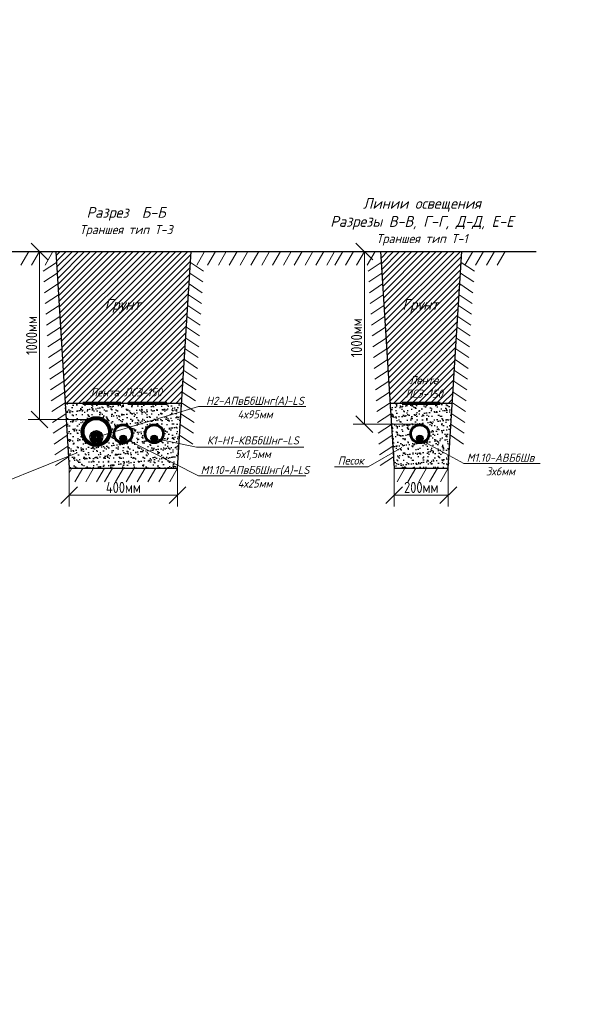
# Model space of a CAD drawing. Header units: millimetres. Extents: x 0 to 6455317, y 0 to 774296.
# Tile 19 of 29: x 3227626 to 3227676, y 387315 to 387404. Entities that reach past the tile are written whole.
import ezdxf

# ---------------------------------------------------------------- set-up
doc = ezdxf.new("R2010")
doc.units = ezdxf.units.MM
doc.layers.add('ИГ геология', color=7, linetype='Continuous', lineweight=25)
doc.styles.add('ACAD14', font='arial.ttf', dxfattribs={"width": 0.75, "height": 1.5})
doc.styles.add('Gost', font='GOST_0.TTF')
doc.styles.add('style2', font='isocpeui.ttf')
doc.dimstyles.new('Генплан-чел', dxfattribs={"dimtxt": 1.5, "dimasz": 0.5, "dimexe": 0.5, "dimexo": 0.5, "dimtad": 1, "dimzin": 0, "dimdsep": 46, "dimtxsty": 'ACAD14', "dimblk": 'OBLIQUE', "dimcen": 1, "dimdle": 0.5, "dimclrd": 256, "dimclre": 256, "dimclrt": 256, "dimadec": 8, "dimazin": 2, "dimtfac": 1, "dimtmove": 0, "dimatfit": 3, "dimldrblk": 'OPEN30', "dimfxl": 0.5, "dimtfill": 1, "dimtfillclr": 256, "dimtolj": 1, "dimtzin": 0, "dimlwd": -1, "dimlwe": -1, "dimarcsym": 0})
doc.dimstyles.new('М 1-5', dxfattribs={"dimtxt": 2.5, "dimasz": 1.5, "dimexe": 1, "dimexo": 0, "dimgap": 1, "dimtad": 1, "dimlfac": 5, "dimzin": 9, "dimtxsty": 'Gost', "dimblk": 'OBLIQUE', "dimcen": 2, "dimadec": 0, "dimazin": 0, "dimtfac": 1, "dimtmove": 0, "dimatfit": 3, "dimfxl": 1, "dimlwd": 15, "dimlwe": 15, "dimarcsym": 0})

# ---------------------------------------------------------------- blocks, each defined once
blk = doc.blocks.new('*D21')
at = {"layer": 'Defpoints', "color": 0, "lineweight": 50, "transparency": 16777216}
for p in [(6454558.304, 773694.614), (6454558.489, 773691.594), (3226949.058, 386509.643)]:
    blk.add_point(p, dxfattribs=at)
at = {"layer": 'ИГ геология', "transparency": 16777216}
for p, q in [((6454558.304, 773693.614), (6454558.304, 773703.405)), ((6454558.489, 773692.614), (6454558.304, 773693.614)), ((6454558.489, 773692.094), (6454558.489, 773692.614))]:
    blk.add_line(p, q, dxfattribs=at)
at = {"layer": 'ИГ геология', "transparency": 16777216, "insert": (6454556.913, 773699.322), "char_height": 1.5, "attachment_point": 5, "rotation": 90, "style": 'ACAD14', "bg_fill": 3, "box_fill_scale": 1.1, "bg_fill_color": 256, "bg_fill_true_color": 13158600, "bg_fill_transparency": 0}
blk.add_mtext('\\A1;3227609.43', dxfattribs=at)
blk = doc.blocks.new('_Oblique')
at = {"color": 0, "linetype": 'ByBlock', "lineweight": -2}
blk.add_line((-0.5, -0.5), (0.5, 0.5), dxfattribs=at)
blk = doc.blocks.new('_Open30')
at = {"color": 0, "linetype": 'ByBlock', "lineweight": -2}
for p, q in [((-1, 0.27), (0, 0)), ((0, 0), (-1, -0.27)), ((0, 0), (-1, 0))]:
    blk.add_line(p, q, dxfattribs=at)
blk = doc.blocks.new('*D17')
at = {"layer": 'Defpoints', "color": 0, "lineweight": 50, "transparency": 16777216}
for p in [(6454562.788, 773693.804), (6454558.489, 773691.594), (3226949.058, 386509.643)]:
    blk.add_point(p, dxfattribs=at)
at = {"layer": 'ИГ геология', "transparency": 16777216}
for p, q in [((6454560.788, 773691.594), (6454561.788, 773693.804)), ((6454561.788, 773693.804), (6454570.714, 773693.804)), ((6454558.989, 773691.594), (6454560.788, 773691.594))]:
    blk.add_line(p, q, dxfattribs=at)
at = {"layer": 'ИГ геология', "transparency": 16777216, "insert": (6454567.064, 773695.195), "char_height": 1.5, "attachment_point": 5, "style": 'ACAD14', "bg_fill": 3, "box_fill_scale": 1.1, "bg_fill_color": 256, "bg_fill_true_color": 13158600, "bg_fill_transparency": 0}
blk.add_mtext('\\A1;387181.95', dxfattribs=at)
blk = doc.blocks.new('*D22')
at = {"layer": 'Defpoints', "color": 0, "lineweight": 50, "transparency": 16777216}
for p in [(6454615.395, 773691.594), (6454608.625, 773688.11), (3226949.058, 386509.643)]:
    blk.add_point(p, dxfattribs=at)
at = {"layer": 'ИГ геология', "transparency": 16777216}
for p, q in [((6454610.625, 773691.594), (6454609.625, 773688.11)), ((6454614.895, 773691.594), (6454610.625, 773691.594)), ((6454609.625, 773688.11), (6454600.699, 773688.11))]:
    blk.add_line(p, q, dxfattribs=at)
at = {"layer": 'ИГ геология', "transparency": 16777216, "insert": (6454604.35, 773689.501), "char_height": 1.5, "attachment_point": 5, "style": 'ACAD14', "bg_fill": 3, "box_fill_scale": 1.1, "bg_fill_color": 256, "bg_fill_true_color": 13158600, "bg_fill_transparency": 0}
blk.add_mtext('\\A1;387181.95', dxfattribs=at)
blk = doc.blocks.new('*D18')
at = {"layer": 'Defpoints', "color": 0, "lineweight": 50, "transparency": 16777216}
for p in [(6454615.64, 773693.469), (6454615.395, 773691.594), (3226949.058, 386509.643)]:
    blk.add_point(p, dxfattribs=at)
at = {"layer": 'ИГ геология', "transparency": 16777216}
for p, q in [((6454615.64, 773692.469), (6454615.64, 773702.255)), ((6454615.395, 773692.094), (6454615.395, 773692.594)), ((6454615.395, 773692.594), (6454615.64, 773692.469))]:
    blk.add_line(p, q, dxfattribs=at)
at = {"layer": 'ИГ геология', "transparency": 16777216, "insert": (6454614.249, 773698.175), "char_height": 1.5, "attachment_point": 5, "rotation": 90, "style": 'ACAD14', "bg_fill": 3, "box_fill_scale": 1.1, "bg_fill_color": 256, "bg_fill_true_color": 13158600, "bg_fill_transparency": 0}
blk.add_mtext('\\A1;3227666.34', dxfattribs=at)
blk = doc.blocks.new('*D23')
at = {"layer": 'Defpoints', "color": 0, "lineweight": 50, "transparency": 16777216}
for p in [(6454620.884, 773647.129), (6454616.243, 773646.708), (3226949.058, 386509.643)]:
    blk.add_point(p, dxfattribs=at)
at = {"layer": 'ИГ геология', "transparency": 16777216}
for p, q in [((6454618.884, 773646.708), (6454619.884, 773647.129)), ((6454619.884, 773647.129), (6454628.8, 773647.129)), ((6454616.743, 773646.708), (6454618.884, 773646.708))]:
    blk.add_line(p, q, dxfattribs=at)
at = {"layer": 'ИГ геология', "transparency": 16777216, "insert": (6454625.155, 773648.52), "char_height": 1.5, "attachment_point": 5, "style": 'ACAD14', "bg_fill": 3, "box_fill_scale": 1.1, "bg_fill_color": 256, "bg_fill_true_color": 13158600, "bg_fill_transparency": 0}
blk.add_mtext('\\A1;387137.06', dxfattribs=at)
blk = doc.blocks.new('*D19')
at = {"layer": 'Defpoints', "color": 0, "lineweight": 50, "transparency": 16777216}
for p in [(6454616.243, 773646.708), (6454615.749, 773644.637), (3226949.058, 386509.643)]:
    blk.add_point(p, dxfattribs=at)
at = {"layer": 'ИГ геология', "transparency": 16777216}
for p, q in [((6454616.243, 773646.208), (6454616.243, 773645.708)), ((6454616.243, 773645.708), (6454615.749, 773645.637)), ((6454615.749, 773645.637), (6454615.749, 773635.844))]:
    blk.add_line(p, q, dxfattribs=at)
at = {"layer": 'ИГ геология', "transparency": 16777216, "insert": (6454614.358, 773639.928), "char_height": 1.5, "attachment_point": 5, "rotation": 90, "style": 'ACAD14', "bg_fill": 3, "box_fill_scale": 1.1, "bg_fill_color": 256, "bg_fill_true_color": 13158600, "bg_fill_transparency": 0}
blk.add_mtext('\\A1;3227667.18', dxfattribs=at)
blk = doc.blocks.new('*D24')
at = {"layer": 'Defpoints', "color": 0, "lineweight": 50, "transparency": 16777216}
for p in [(6454563.961, 773650.517), (6454558.899, 773646.657), (3226949.058, 386509.643)]:
    blk.add_point(p, dxfattribs=at)
at = {"layer": 'ИГ геология', "transparency": 16777216}
for p, q in [((6454561.961, 773646.657), (6454562.961, 773650.517)), ((6454562.961, 773650.517), (6454571.661, 773650.517)), ((6454559.399, 773646.657), (6454561.961, 773646.657))]:
    blk.add_line(p, q, dxfattribs=at)
at = {"layer": 'ИГ геология', "transparency": 16777216, "insert": (6454568.123, 773651.908), "char_height": 1.5, "attachment_point": 5, "style": 'ACAD14', "bg_fill": 3, "box_fill_scale": 1.1, "bg_fill_color": 256, "bg_fill_true_color": 13158600, "bg_fill_transparency": 0}
blk.add_mtext('\\A1;387137.01', dxfattribs=at)
blk = doc.blocks.new('*D20')
at = {"layer": 'Defpoints', "color": 0, "lineweight": 50, "transparency": 16777216}
for p in [(6454557.437, 773650.281), (6454558.899, 773646.657), (3226949.058, 386509.643)]:
    blk.add_point(p, dxfattribs=at)
at = {"layer": 'ИГ геология', "transparency": 16777216}
for p, q in [((6454557.437, 773649.281), (6454557.437, 773659.067)), ((6454558.899, 773648.281), (6454557.437, 773649.281)), ((6454558.899, 773647.157), (6454558.899, 773648.281))]:
    blk.add_line(p, q, dxfattribs=at)
at = {"layer": 'ИГ геология', "transparency": 16777216, "insert": (6454556.046, 773654.987), "char_height": 1.5, "attachment_point": 5, "rotation": 90, "style": 'ACAD14', "bg_fill": 3, "box_fill_scale": 1.1, "bg_fill_color": 256, "bg_fill_true_color": 13158600, "bg_fill_transparency": 0}
blk.add_mtext('\\A1;3227609.84', dxfattribs=at)
blk = doc.blocks.new('*D57')
at = {"color": 0, "lineweight": 15, "transparency": 16777216}
for p, q in [((3227630.01, 387363.25), (3227630.01, 387359.82)), ((3227639.73, 387363.25), (3227639.73, 387359.82)), ((3227630.01, 387360.82), (3227639.73, 387360.82))]:
    blk.add_line(p, q, dxfattribs=at)
at = {"layer": 'Defpoints', "color": 0, "lineweight": 50, "transparency": 16777216}
for p in [(3227630.01, 387363.25), (3227639.73, 387363.25), (3227639.73, 387360.82)]:
    blk.add_point(p, dxfattribs=at)
at = {"color": 0, "lineweight": 15, "transparency": 16777216, "xscale": 1.5, "yscale": 1.5, "zscale": 1.5, "rotation": 180}
blk.add_blockref('_Oblique', (3227630.01, 387360.82), dxfattribs=at)
at = {"color": 0, "lineweight": 15, "transparency": 16777216, "xscale": 1.5, "yscale": 1.5, "zscale": 1.5}
blk.add_blockref('_Oblique', (3227639.73, 387360.82), dxfattribs=at)
at = {"color": 0, "transparency": 16777216, "insert": (3227634.87, 387361.52), "char_height": 1, "attachment_point": 5, "style": 'Gost'}
blk.add_mtext('400мм', dxfattribs=at)
blk = doc.blocks.new('*D51')
at = {"color": 0, "lineweight": 15, "transparency": 16777216}
for p, q in [((3227628.066, 387382.69), (3227626.337, 387382.69)), ((3227627.337, 387382.69), (3227627.337, 387367.624)), ((3227632.883, 387367.624), (3227626.337, 387367.624))]:
    blk.add_line(p, q, dxfattribs=at)
at = {"layer": 'Defpoints', "color": 0, "lineweight": 50, "transparency": 16777216}
for p in [(3227628.066, 387382.69), (3227627.337, 387367.624), (3227632.883, 387367.624)]:
    blk.add_point(p, dxfattribs=at)
at = {"color": 0, "lineweight": 15, "transparency": 16777216, "xscale": 1.5, "yscale": 1.5, "zscale": 1.5}
for p, rotation in [((3227627.337, 387382.69), 90), ((3227627.337, 387367.624), 270)]:
    blk.add_blockref('_Oblique', p, dxfattribs=dict(at, rotation=rotation))
at = {"color": 0, "transparency": 16777216, "insert": (3227626.637, 387375.157), "char_height": 1, "attachment_point": 5, "rotation": 90, "style": 'Gost'}
blk.add_mtext('1000мм', dxfattribs=at)
blk = doc.blocks.new('*D72')
at = {"color": 0, "lineweight": 15, "transparency": 16777216}
for p, q in [((3227659.161, 387363.25), (3227659.161, 387359.82)), ((3227664.021, 387363.25), (3227664.021, 387359.82)), ((3227659.161, 387360.82), (3227664.021, 387360.82))]:
    blk.add_line(p, q, dxfattribs=at)
at = {"layer": 'Defpoints', "color": 0, "lineweight": 50, "transparency": 16777216}
for p in [(3227659.161, 387363.25), (3227664.021, 387363.25), (3227664.021, 387360.82)]:
    blk.add_point(p, dxfattribs=at)
at = {"color": 0, "lineweight": 15, "transparency": 16777216, "xscale": 1.5, "yscale": 1.5, "zscale": 1.5, "rotation": 180}
blk.add_blockref('_Oblique', (3227659.161, 387360.82), dxfattribs=at)
at = {"color": 0, "lineweight": 15, "transparency": 16777216, "xscale": 1.5, "yscale": 1.5, "zscale": 1.5}
blk.add_blockref('_Oblique', (3227664.021, 387360.82), dxfattribs=at)
at = {"color": 0, "transparency": 16777216, "insert": (3227661.591, 387361.52), "char_height": 1, "attachment_point": 5, "style": 'Gost'}
blk.add_mtext('200мм', dxfattribs=at)
blk = doc.blocks.new('*D73')
at = {"color": 0, "lineweight": 15, "transparency": 16777216}
for p, q in [((3227658.432, 387382.69), (3227655.488, 387382.69)), ((3227656.488, 387382.69), (3227656.488, 387367.202)), ((3227661.465, 387367.202), (3227655.488, 387367.202))]:
    blk.add_line(p, q, dxfattribs=at)
at = {"layer": 'Defpoints', "color": 0, "lineweight": 50, "transparency": 16777216}
for p in [(3227658.432, 387382.69), (3227656.488, 387367.202), (3227661.465, 387367.202)]:
    blk.add_point(p, dxfattribs=at)
at = {"color": 0, "lineweight": 15, "transparency": 16777216, "xscale": 1.5, "yscale": 1.5, "zscale": 1.5}
for p, rotation in [((3227656.488, 387382.69), 90), ((3227656.488, 387367.202), 270)]:
    blk.add_blockref('_Oblique', p, dxfattribs=dict(at, rotation=rotation))
at = {"color": 0, "transparency": 16777216, "insert": (3227655.788, 387374.946), "char_height": 1, "attachment_point": 5, "rotation": 90, "style": 'Gost'}
blk.add_mtext('1000мм', dxfattribs=at)

msp = doc.modelspace()

# ---------------------------------------------------------------- dimensions: what is measured, and where the dimension line sits
at = {"layer": 'ИГ геология'}
dim = msp.add_ordinate_dim(feature_location=(6454558.4888, 773691.59401), offset=(-0.18481, 3.02039), dtype=1, origin=(3226949.05784, 386509.64326), dimstyle='Генплан-чел', dxfattribs=at)
dim.commit()
dim.dimension.update_dxf_attribs({"geometry": '*D21', "text_midpoint": (6454556.91262, 773699.32232)})

# ---------------------------------------------------------------- next in the draw order: dimensions: what is measured, and where the dimension line sits
dim = msp.add_ordinate_dim(feature_location=(6454558.4888, 773691.59401), offset=(4.29969, 2.21003), dtype=0, origin=(3226949.05784, 386509.64326), dimstyle='Генплан-чел', dxfattribs=at)
dim.commit()
dim.dimension.update_dxf_attribs({"geometry": '*D17', "text_midpoint": (6454567.0636, 773695.1954)})

# ---------------------------------------------------------------- next in the draw order: dimensions: what is measured, and where the dimension line sits
dim = msp.add_ordinate_dim(feature_location=(6454615.39519, 773691.59401), offset=(-6.77054, -3.48407), dtype=0, origin=(3226949.05784, 386509.64326), dimstyle='Генплан-чел', dxfattribs=at)
dim.commit()
dim.dimension.update_dxf_attribs({"geometry": '*D22', "text_midpoint": (6454604.34954, 773689.5013)})

# ---------------------------------------------------------------- next in the draw order: dimensions: what is measured, and where the dimension line sits
dim = msp.add_ordinate_dim(feature_location=(6454615.395190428, 773691.5940054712), offset=(0.2449179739, 1.8751108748), dtype=1, origin=(3226949.0578350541, 386509.6432582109), dimstyle='Генплан-чел', dxfattribs=at)
dim.commit()
dim.dimension.update_dxf_attribs({"geometry": '*D18', "text_midpoint": (6454614.248737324, 773698.1747353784)})

# ---------------------------------------------------------------- next in the draw order: dimensions: what is measured, and where the dimension line sits
dim = msp.add_ordinate_dim(feature_location=(6454616.2425815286, 773646.7080288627), offset=(4.6415490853, 0.4209679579), dtype=0, origin=(3226949.0578350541, 386509.6432582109), dimstyle='Генплан-чел', dxfattribs=at)
dim.commit()
dim.dimension.update_dxf_attribs({"geometry": '*D23', "text_midpoint": (6454625.1546370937, 773648.5203678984)})

# ---------------------------------------------------------------- next in the draw order: dimensions: what is measured, and where the dimension line sits
dim = msp.add_ordinate_dim(feature_location=(6454616.2425815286, 773646.7080288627), offset=(-0.4933969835, -2.0711098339), dtype=1, origin=(3226949.0578350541, 386509.6432582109), dimstyle='Генплан-чел', dxfattribs=at)
dim.commit()
dim.dimension.update_dxf_attribs({"geometry": '*D19', "text_midpoint": (6454614.3578134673, 773639.9278467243)})

# ---------------------------------------------------------------- next in the draw order: dimensions: what is measured, and where the dimension line sits
dim = msp.add_ordinate_dim(feature_location=(6454558.8993, 773646.65699), offset=(5.06175, 3.85957), dtype=0, origin=(3226949.05784, 386509.64326), dimstyle='Генплан-чел', dxfattribs=at)
dim.commit()
dim.dimension.update_dxf_attribs({"geometry": '*D24', "text_midpoint": (6454568.12336, 773651.90793)})

# ---------------------------------------------------------------- next in the draw order: dimensions: what is measured, and where the dimension line sits
dim = msp.add_ordinate_dim(feature_location=(6454558.8993, 773646.65699), offset=(-1.46215, 3.62396), dtype=1, origin=(3226949.05784, 386509.64326), dimstyle='Генплан-чел', dxfattribs=at)
dim.commit()
dim.dimension.update_dxf_attribs({"geometry": '*D20', "text_midpoint": (6454556.04578, 773654.98657)})

# ---------------------------------------------------------------- next in the draw order: hatches: boundary and pattern name
at = {"lineweight": 9}
h = msp.add_hatch(dxfattribs=at)
h.set_pattern_fill('ANSI31', color=256, scale=0.1215)
h.set_pattern_definition([(45, (3227076.21348, 387389.97997), (-0.27277528, 0.27277528), [])])
h.paths.add_polyline_path([(3227628.79548, 387382.68997), (3227629.64598, 387369.08197), (3227640.09498, 387369.08197), (3227640.94548, 387382.68997)])
h.paths.add_polyline_path([(3227631.46487, 387369.29094), (3227638.68372, 387369.29094), (3227638.68372, 387370.81081), (3227631.46487, 387370.81081)], flags=24)
h.paths.add_polyline_path([(3227632.66908, 387376.93562), (3227636.81073, 387376.93562), (3227636.81073, 387378.96211), (3227632.66908, 387378.96211)], flags=24)
h = msp.add_hatch(dxfattribs=at)
h.set_pattern_fill('ANSI31', color=256, scale=0.1215)
h.paths.add_polyline_path([(3227657.94646, 387382.68997), (3227658.79696, 387369.08197), (3227664.38596, 387369.08197), (3227665.23646, 387382.68997)])
h.paths.add_polyline_path([(3227659.77377, 387369.16918), (3227663.81679, 387369.16918), (3227663.81679, 387371.90405), (3227659.77377, 387371.90405)], flags=24)
h.paths.add_polyline_path([(3227659.39006, 387376.93562), (3227663.53171, 387376.93562), (3227663.53171, 387378.96211), (3227659.39006, 387378.96211)], flags=24)
at = {"ltscale": 0.1}
h = msp.add_hatch(dxfattribs=at)
h.set_pattern_fill('AR-SAND', color=256, scale=0.013365)
h.set_pattern_definition([(37.5, (613246.3082, 73602.70864), (-0.02138441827, 0.65410079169), [0, -0.51599592, 0, -0.5771007, 0, -0.551640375]), (7.5, (613246.3082, 73602.7086), (0.6007878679, 0.9580367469), [0, -0.27836622, 0, -0.46507527, 0, -0.178222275]), (327.5, (613245.8907, 73602.70864), (1.05716130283, 0.00192079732), [0, -0.1697355, 0, -0.6110478, 0, -0.79775685]), (317.5, (613245.8907, 73602.7086), (1.02049319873, 0.29794504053), [0, -0.08486775, 0, -0.40057578, 0, -0.45828585])])
h.paths.add_polyline_path([(3227639.73048, 387363.24997), (3227639.74656, 387363.50731), (3227635.43186, 387365.67939, -0.65105478), (3227633.9687, 387366.32677, -0.04417937), (3227633.9823, 387366.48046), (3227633.76357, 387366.41461, -0.95751898), (3227631.0956, 387366.53047, -1), (3227633.7686, 387366.53047, -0.02170146), (3227633.76357, 387366.41461), (3227633.9823, 387366.48046, -0.61433491), (3227635.47673, 387366.93034), (3227640.04648, 387368.306), (3227640.09498, 387369.08197), (3227629.64598, 387369.08197), (3227630.01048, 387363.24997)])
h.paths.add_polyline_path([(3227639.74656, 387363.50731), (3227639.86821, 387365.45365), (3227638.31115, 387365.77273, -0.7047926), (3227636.75936, 387366.32677, -1), (3227638.50896, 387366.32677, -0.17316323), (3227638.31115, 387365.77273), (3227639.86821, 387365.45365), (3227640.04648, 387368.306), (3227635.47673, 387366.93034, -0.19268722), (3227635.7183, 387366.32677, -0.21134685), (3227635.43186, 387365.67939)], flags=17)
h = msp.add_hatch(dxfattribs=at)
h.set_pattern_fill('AR-SAND', color=256, scale=0.013365)
h.paths.add_polyline_path([(3227664.09282, 387364.39164), (3227661.91784, 387365.57835, -0.58424501), (3227660.59011, 387366.32677, -1), (3227662.33971, 387366.32677, -0.26243099), (3227661.91784, 387365.57835), (3227664.09282, 387364.39164), (3227664.38596, 387369.08197), (3227658.79696, 387369.08197), (3227659.16146, 387363.24997), (3227664.02146, 387363.24997)])
at = {"lineweight": 9}
h = msp.add_hatch(dxfattribs=at)
h.set_pattern_fill('ANSI31', color=256, scale=0.018225, angle=90)
h.set_pattern_definition([(135, (3227487.8471, 387371.511966), (-0.040916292, -0.040916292), [])])
h.paths.add_polyline_path([(3227631.0956, 387366.53047, 1), (3227633.7686, 387366.53047, 1)])
h.paths.add_polyline_path([(3227633.5256, 387366.53047, -1), (3227631.3386, 387366.53047, -1)], flags=16)
h = msp.add_hatch(dxfattribs=at)
h.set_pattern_fill('ANSI31', color=256, scale=0.01458, angle=90)
h.set_pattern_definition([(135, (3227531.811498, 387370.31197), (-0.032733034, -0.032733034), [])])
h.paths.add_polyline_path([(3227635.7183, 387366.32677, 0.41421356), (3227634.8435, 387367.20157), (3227634.8435, 387367.07521, -0.41421356), (3227635.59194, 387366.32677, -1), (3227634.09506, 387366.32677, -0.41421356), (3227634.8435, 387367.07521), (3227634.8435, 387367.20157, 0.41421356), (3227633.9687, 387366.32677, 1)])
h = msp.add_hatch(dxfattribs=at)
h.set_pattern_fill('ANSI31', color=256, scale=0.01458, angle=90)
h.set_pattern_definition([(135, (3227534.602163, 387370.31197), (-0.032733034, -0.032733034), [])])
h.paths.add_polyline_path([(3227638.50896, 387366.32677, 0.41421356), (3227637.63416, 387367.20157), (3227637.63416, 387367.07521, -0.41421356), (3227638.3826, 387366.32677, -1), (3227636.88572, 387366.32677, -0.41421356), (3227637.63416, 387367.07521), (3227637.63416, 387367.20157, 0.41421356), (3227636.75936, 387366.32677, 1)])
h = msp.add_hatch(dxfattribs=at)
h.set_pattern_fill('ANSI31', color=256, scale=0.01458, angle=90)
h.set_pattern_definition([(135, (3227558.432907, 387370.31197), (-0.032733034, -0.032733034), [])])
h.paths.add_polyline_path([(3227662.33971, 387366.32677, 0.41421356), (3227661.46491, 387367.20157), (3227661.46491, 387367.07521, -0.41421356), (3227662.21335, 387366.32677, -1), (3227660.71647, 387366.32677, -0.41421356), (3227661.46491, 387367.07521), (3227661.46491, 387367.20157, 0.41421356), (3227660.59011, 387366.32677, 1)])
h = msp.add_hatch(dxfattribs=at)
h.set_pattern_fill('ANSI31', color=256, scale=0.018225)
h.set_pattern_definition([(45, (3227499.88741, 387371.390466), (-0.040916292, 0.040916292), [])])
h.paths.add_polyline_path([(3227632.10555, 387366.39333, 0.15421677), (3227631.96653, 387366.1356, 0.45346114), (3227632.01975, 387366.07484), (3227632.15307, 387366.07484), (3227632.35279, 387366.07484, 0.41421099), (3227632.41354, 387366.13559), (3227632.41354, 387366.46863, 0.45345638), (3227632.35278, 387366.52185, 0.14640849)])
h.paths.add_polyline_path([(3227632.78228, 387366.39333, 0.14640849), (3227632.53504, 387366.52185, 0.45345638), (3227632.47428, 387366.46863), (3227632.47429, 387366.13559, 0.41421099), (3227632.53504, 387366.07484), (3227632.73475, 387366.07484), (3227632.86807, 387366.07484, 0.45346114), (3227632.92129, 387366.1356, 0.15421677)])
h.paths.add_polyline_path([(3227632.78228, 387365.6956, 0.15421677), (3227632.92129, 387365.95334, 0.45346114), (3227632.86807, 387366.01409), (3227632.73475, 387366.01409), (3227632.53504, 387366.01409, 0.41421099), (3227632.47429, 387365.95334), (3227632.47428, 387365.62031, 0.45345638), (3227632.53504, 387365.56709, 0.14640849)])
h.paths.add_polyline_path([(3227632.35279, 387366.01409), (3227632.15307, 387366.01409), (3227632.01975, 387366.01409, 0.45346114), (3227631.96653, 387365.95334, 0.15421677), (3227632.10555, 387365.6956, 0.14640849), (3227632.35278, 387365.56709, 0.45345638), (3227632.41354, 387365.62031), (3227632.41354, 387365.95334, 0.41421099)])
h = msp.add_hatch(dxfattribs=at)
h.set_pattern_fill('ANSI31', color=256, scale=0.009331)
h.set_pattern_definition([(45, (3227566.97527, 387368.65296), (-0.020949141, 0.020949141), [])])
h.paths.add_polyline_path([(3227634.67096, 387366.09443, 0.15421678), (3227634.59978, 387365.96247, 0.45346113), (3227634.62703, 387365.93136), (3227634.69529, 387365.93136), (3227634.79754, 387365.93136, 0.41421099), (3227634.82865, 387365.96246), (3227634.82865, 387366.13298, 0.45345637), (3227634.79754, 387366.16023, 0.14640849)])
h.paths.add_polyline_path([(3227635.01744, 387366.09443, 0.14640849), (3227634.89086, 387366.16023, 0.45345638), (3227634.85975, 387366.13298), (3227634.85975, 387365.96246, 0.41421099), (3227634.89085, 387365.93136), (3227634.99311, 387365.93136), (3227635.06137, 387365.93136, 0.45346115), (3227635.08862, 387365.96247, 0.15421677)])
h.paths.add_polyline_path([(3227635.01744, 387365.73719, 0.15421677), (3227635.08862, 387365.86915, 0.45346115), (3227635.06137, 387365.90026), (3227634.99311, 387365.90026), (3227634.89085, 387365.90026, 0.41421099), (3227634.85975, 387365.86915), (3227634.85975, 387365.69864, 0.45345638), (3227634.89086, 387365.67139, 0.14640849)])
h.paths.add_polyline_path([(3227634.79754, 387365.90026), (3227634.69529, 387365.90026), (3227634.62703, 387365.90026, 0.45346113), (3227634.59978, 387365.86915, 0.15421678), (3227634.67096, 387365.73719, 0.14640849), (3227634.79754, 387365.67139, 0.45345637), (3227634.82865, 387365.69864), (3227634.82865, 387365.86915, 0.41421099)])
h = msp.add_hatch(dxfattribs=at)
h.set_pattern_fill('ANSI31', color=256, scale=0.009331)
h.set_pattern_definition([(45, (3227569.765937, 387368.65296), (-0.020949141, 0.020949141), [])])
h.paths.add_polyline_path([(3227637.46162, 387366.09443, 0.15421678), (3227637.39045, 387365.96247, 0.45346113), (3227637.41769, 387365.93136), (3227637.48595, 387365.93136), (3227637.58821, 387365.93136, 0.41421099), (3227637.61931, 387365.96246), (3227637.61931, 387366.13298, 0.45345637), (3227637.58821, 387366.16023, 0.14640849)])
h.paths.add_polyline_path([(3227637.80811, 387366.09443, 0.14640849), (3227637.68152, 387366.16023, 0.45345638), (3227637.65041, 387366.13298), (3227637.65042, 387365.96246, 0.41421099), (3227637.68152, 387365.93136), (3227637.78377, 387365.93136), (3227637.85203, 387365.93136, 0.45346115), (3227637.87928, 387365.96247, 0.15421677)])
h.paths.add_polyline_path([(3227637.80811, 387365.73719, 0.15421677), (3227637.87928, 387365.86915, 0.45346115), (3227637.85203, 387365.90026), (3227637.78377, 387365.90026), (3227637.68152, 387365.90026, 0.41421099), (3227637.65042, 387365.86915), (3227637.65041, 387365.69864, 0.45345638), (3227637.68152, 387365.67139, 0.14640849)])
h.paths.add_polyline_path([(3227637.58821, 387365.90026), (3227637.48595, 387365.90026), (3227637.41769, 387365.90026, 0.45346113), (3227637.39045, 387365.86915, 0.15421678), (3227637.46162, 387365.73719, 0.14640849), (3227637.58821, 387365.67139, 0.45345637), (3227637.61931, 387365.69864), (3227637.61931, 387365.86915, 0.41421099)])
h = msp.add_hatch(dxfattribs=at)
h.set_pattern_fill('ANSI31', color=256, scale=0.009331)
h.set_pattern_definition([(45, (3227593.59668, 387368.65296), (-0.020949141, 0.020949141), [])])
h.paths.add_polyline_path([(3227661.29236, 387366.09443, 0.15421678), (3227661.22119, 387365.96247, 0.45346113), (3227661.24844, 387365.93136), (3227661.3167, 387365.93136), (3227661.41895, 387365.93136, 0.41421099), (3227661.45006, 387365.96246), (3227661.45006, 387366.13298, 0.45345637), (3227661.41895, 387366.16023, 0.14640849)])
h.paths.add_polyline_path([(3227661.63885, 387366.09443, 0.14640849), (3227661.51227, 387366.16023, 0.45345638), (3227661.48116, 387366.13298), (3227661.48116, 387365.96246, 0.41421099), (3227661.51226, 387365.93136), (3227661.61452, 387365.93136), (3227661.68278, 387365.93136, 0.45346115), (3227661.71003, 387365.96247, 0.15421677)])
h.paths.add_polyline_path([(3227661.63885, 387365.73719, 0.15421677), (3227661.71003, 387365.86915, 0.45346115), (3227661.68278, 387365.90026), (3227661.61452, 387365.90026), (3227661.51226, 387365.90026, 0.41421099), (3227661.48116, 387365.86915), (3227661.48116, 387365.69864, 0.45345638), (3227661.51227, 387365.67139, 0.14640849)])
h.paths.add_polyline_path([(3227661.41895, 387365.90026), (3227661.3167, 387365.90026), (3227661.24844, 387365.90026, 0.45346113), (3227661.22119, 387365.86915, 0.15421678), (3227661.29236, 387365.73719, 0.14640849), (3227661.41895, 387365.67139, 0.45345637), (3227661.45006, 387365.69864), (3227661.45006, 387365.86915, 0.41421099)])

# ---------------------------------------------------------------- next in the draw order: linework, layer by layer
for points in [[(3227601.1628, 387382.68997), (3227671.89535, 387382.68997)], [(3227627.33748, 387382.68997), (3227628.79548, 387382.68997), (3227630.01048, 387363.24997), (3227639.73048, 387363.24997), (3227640.94548, 387382.68997), (3227643.13248, 387382.68997)], [(3227656.48846, 387382.68997), (3227657.94646, 387382.68997), (3227659.16146, 387363.24997), (3227664.02146, 387363.24997), (3227665.23646, 387382.68997), (3227667.42346, 387382.68997)], [(3227629.64598, 387369.08197), (3227640.09498, 387369.08197)], [(3227658.79696, 387369.08197), (3227664.38596, 387369.08197)]]:
    msp.add_lwpolyline(points)
at = {"lineweight": 18}
for points in [[(3227626.38174, 387382.68997), (3227625.67338, 387381.46305)], [(3227627.33748, 387382.68997), (3227626.62912, 387381.46305)], [(3227628.55248, 387382.68997), (3227627.84412, 387381.46305)], [(3227642.16048, 387382.68997), (3227641.45212, 387381.46305)], [(3227643.13248, 387382.68997), (3227642.42412, 387381.46305)], [(3227644.10448, 387382.68997), (3227643.39612, 387381.46305)], [(3227645.07648, 387382.68997), (3227644.36812, 387381.46305)], [(3227646.04848, 387382.68997), (3227645.34012, 387381.46305)], [(3227647.02048, 387382.68997), (3227646.31212, 387381.46305)], [(3227647.99248, 387382.68997), (3227647.28412, 387381.46305)], [(3227648.96448, 387382.68997), (3227648.25612, 387381.46305)], [(3227649.93648, 387382.68997), (3227649.22812, 387381.46305)], [(3227650.90848, 387382.68997), (3227650.20012, 387381.46305)], [(3227651.88048, 387382.68997), (3227651.17212, 387381.46305)], [(3227652.85248, 387382.68997), (3227652.14412, 387381.46305)], [(3227653.82448, 387382.68997), (3227653.11612, 387381.46305)], [(3227654.54446, 387382.68997), (3227653.8361, 387381.46305)], [(3227655.51646, 387382.68997), (3227654.8081, 387381.46305)], [(3227656.48846, 387382.68997), (3227655.7801, 387381.46305)], [(3227657.46046, 387382.68997), (3227656.7521, 387381.46305)], [(3227666.20846, 387382.68997), (3227665.5001, 387381.46305)], [(3227667.18046, 387382.68997), (3227666.4721, 387381.46305)], [(3227668.15246, 387382.68997), (3227667.4441, 387381.46305)], [(3227669.12446, 387382.68997), (3227668.4161, 387381.46305)], [(3227628.85611, 387381.71986), (3227627.67577, 387380.93635)], [(3227640.88485, 387381.71986), (3227642.06519, 387380.93635)], [(3227658.00709, 387381.71986), (3227656.82675, 387380.93635)], [(3227665.17583, 387381.71986), (3227666.35617, 387380.93635)], [(3227628.91674, 387380.74975), (3227627.7364, 387379.96624)], [(3227640.82421, 387380.74975), (3227642.00456, 387379.96624)], [(3227658.06773, 387380.74975), (3227656.88739, 387379.96624)], [(3227665.1152, 387380.74975), (3227666.29554, 387379.96624)], [(3227628.97737, 387379.77965), (3227627.79703, 387378.99613)], [(3227640.76358, 387379.77965), (3227641.94392, 387378.99613)], [(3227658.12836, 387379.77965), (3227656.94802, 387378.99613)], [(3227665.05457, 387379.77965), (3227666.23491, 387378.99613)], [(3227629.038, 387378.80954), (3227627.85766, 387378.02602)], [(3227640.70295, 387378.80954), (3227641.88329, 387378.02602)], [(3227658.18899, 387378.80954), (3227657.00865, 387378.02602)], [(3227664.99394, 387378.80954), (3227666.17428, 387378.02602)], [(3227629.09864, 387377.83943), (3227627.9183, 387377.05592)], [(3227640.64232, 387377.83943), (3227641.82266, 387377.05592)], [(3227658.24962, 387377.83943), (3227657.06928, 387377.05592)], [(3227664.9333, 387377.83943), (3227666.11364, 387377.05592)], [(3227629.15927, 387376.86932), (3227627.97893, 387376.08581)], [(3227640.58169, 387376.86932), (3227641.76203, 387376.08581)], [(3227658.31025, 387376.86932), (3227657.12991, 387376.08581)], [(3227664.87267, 387376.86932), (3227666.05301, 387376.08581)], [(3227629.2199, 387375.89922), (3227628.03956, 387375.1157)], [(3227640.52106, 387375.89922), (3227641.7014, 387375.1157)], [(3227658.37088, 387375.89922), (3227657.19054, 387375.1157)], [(3227664.81204, 387375.89922), (3227665.99238, 387375.1157)], [(3227629.28053, 387374.92911), (3227628.10019, 387374.1456)], [(3227640.46042, 387374.92911), (3227641.64077, 387374.1456)], [(3227658.43152, 387374.92911), (3227657.25118, 387374.1456)], [(3227664.75141, 387374.92911), (3227665.93175, 387374.1456)], [(3227629.34116, 387373.959), (3227628.16082, 387373.17549)], [(3227640.39979, 387373.959), (3227641.58013, 387373.17549)], [(3227658.49215, 387373.959), (3227657.31181, 387373.17549)], [(3227664.69078, 387373.959), (3227665.87112, 387373.17549)], [(3227629.4018, 387372.9889), (3227628.22145, 387372.20538)], [(3227640.33916, 387372.9889), (3227641.5195, 387372.20538)], [(3227658.55278, 387372.9889), (3227657.37244, 387372.20538)], [(3227664.63015, 387372.9889), (3227665.81049, 387372.20538)], [(3227629.46243, 387372.01879), (3227628.28209, 387371.23527)], [(3227640.27853, 387372.01879), (3227641.45887, 387371.23527)], [(3227658.61341, 387372.01879), (3227657.43307, 387371.23527)], [(3227664.56951, 387372.01879), (3227665.74985, 387371.23527)], [(3227629.52306, 387371.04868), (3227628.34272, 387370.26517)], [(3227640.2179, 387371.04868), (3227641.39824, 387370.26517)], [(3227658.67404, 387371.04868), (3227657.4937, 387370.26517)], [(3227664.50888, 387371.04868), (3227665.68922, 387370.26517)], [(3227629.58369, 387370.07857), (3227628.40335, 387369.29506)], [(3227640.15727, 387370.07857), (3227641.33761, 387369.29506)], [(3227658.73467, 387370.07857), (3227657.55433, 387369.29506)], [(3227664.44825, 387370.07857), (3227665.62859, 387369.29506)], [(3227629.64432, 387369.10847), (3227628.46398, 387368.32495)], [(3227640.09663, 387369.10847), (3227641.27698, 387368.32495)], [(3227658.79531, 387369.10847), (3227657.61497, 387368.32495)], [(3227664.38762, 387369.10847), (3227665.56796, 387368.32495)], [(3227629.70495, 387368.13836), (3227628.52461, 387367.35485)], [(3227640.036, 387368.13836), (3227641.21634, 387367.35485)], [(3227658.85594, 387368.13836), (3227657.6756, 387367.35485)], [(3227664.32699, 387368.13836), (3227665.50733, 387367.35485)], [(3227629.76559, 387367.16825), (3227628.58524, 387366.38474)], [(3227639.97537, 387367.16825), (3227641.15571, 387366.38474)], [(3227658.91657, 387367.16825), (3227657.73623, 387366.38474)], [(3227664.26636, 387367.16825), (3227665.4467, 387366.38474)], [(3227629.82622, 387366.19815), (3227628.64588, 387365.41463)], [(3227639.91474, 387366.19815), (3227641.09508, 387365.41463)], [(3227658.9772, 387366.19815), (3227657.79686, 387365.41463)], [(3227664.20572, 387366.19815), (3227665.38606, 387365.41463)], [(3227629.88685, 387365.22804), (3227628.70651, 387364.44452)], [(3227659.03783, 387365.22804), (3227657.85749, 387364.44452)], [(3227629.94748, 387364.25793), (3227628.76714, 387363.47442)], [(3227659.09846, 387364.25793), (3227657.91812, 387363.47442)], [(3227630.25348, 387363.24997), (3227630.01048, 387362.82908)], [(3227631.22548, 387363.24997), (3227630.51712, 387362.02305)], [(3227632.19748, 387363.24997), (3227631.48912, 387362.02305)], [(3227633.16948, 387363.24997), (3227632.46112, 387362.02305)], [(3227633.89848, 387363.24997), (3227633.19012, 387362.02305)], [(3227634.87048, 387363.24997), (3227634.16212, 387362.02305)], [(3227635.84248, 387363.24997), (3227635.13412, 387362.02305)], [(3227636.81448, 387363.24997), (3227636.10612, 387362.02305)], [(3227637.78648, 387363.24997), (3227637.07812, 387362.02305)], [(3227638.75848, 387363.24997), (3227638.05012, 387362.02305)], [(3227639.73048, 387363.24997), (3227639.02212, 387362.02305)], [(3227660.13346, 387363.24997), (3227659.4251, 387362.02305)], [(3227661.10546, 387363.24997), (3227660.3971, 387362.02305)], [(3227662.07746, 387363.24997), (3227661.3691, 387362.02305)], [(3227663.04946, 387363.24997), (3227662.3411, 387362.02305)], [(3227664.02146, 387363.24997), (3227663.3131, 387362.02305)]]:
    msp.add_lwpolyline(points, dxfattribs=at)
at = {"lineweight": 70}
for points in [[(3227631.22548, 387369.08197), (3227634.62748, 387369.08197)], [(3227635.35648, 387369.08197), (3227638.75848, 387369.08197)], [(3227659.89046, 387369.08197), (3227663.29246, 387369.08197)]]:
    msp.add_lwpolyline(points, dxfattribs=at)
at = {"lineweight": 13}
for points in [[(3227632.63489, 387366.07484), (3227641.60955, 387368.77654), (3227651.23835, 387368.77654), (3227651.23835, 387368.77654)], [(3227634.99311, 387365.90026), (3227641.60955, 387362.56945), (3227651.23835, 387362.56945), (3227651.23835, 387362.56945)], [(3227637.53708, 387365.93136), (3227641.41869, 387365.13591), (3227651.04749, 387365.13591), (3227651.04749, 387365.13591)], [(3227661.46733, 387365.82416), (3227665.4195, 387363.66777), (3227672.27446, 387363.66777), (3227672.27446, 387363.66777)], [(3227653.80317, 387363.36459), (3227653.80317, 387363.36459), (3227656.82902, 387363.36459), (3227659.85055, 387365.09796)], [(3227610.97518, 387364.34961), (3227617.92214, 387360.716), (3227620.94799, 387360.716), (3227630.63631, 387364.5935)]]:
    msp.add_lwpolyline(points, dxfattribs=at)
at = {"lineweight": 30}
for points in [[(3227632.01975, 387366.07484), (3227632.15307, 387366.07484)], [(3227632.01975, 387366.01409), (3227632.15307, 387366.01409)], [(3227632.86807, 387366.07484), (3227632.73475, 387366.07484)], [(3227632.86807, 387366.01409), (3227632.73475, 387366.01409)], [(3227634.62703, 387365.93136), (3227634.69529, 387365.93136)], [(3227634.62703, 387365.90026), (3227634.69529, 387365.90026)], [(3227635.06137, 387365.93136), (3227634.99311, 387365.93136)], [(3227635.06137, 387365.90026), (3227634.99311, 387365.90026)], [(3227637.41769, 387365.93136), (3227637.48595, 387365.93136)], [(3227637.41769, 387365.90026), (3227637.48595, 387365.90026)], [(3227637.85203, 387365.93136), (3227637.78377, 387365.93136)], [(3227637.85203, 387365.90026), (3227637.78377, 387365.90026)], [(3227661.24844, 387365.93136), (3227661.3167, 387365.93136)], [(3227661.24844, 387365.90026), (3227661.3167, 387365.90026)], [(3227661.68278, 387365.93136), (3227661.61452, 387365.93136)], [(3227661.68278, 387365.90026), (3227661.61452, 387365.90026)]]:
    msp.add_lwpolyline(points, dxfattribs=at)
for points in [[(3227632.15307, 387366.07484), (3227632.35279, 387366.07484, 0.41421099), (3227632.41354, 387366.13559), (3227632.41354, 387366.46863)], [(3227632.15307, 387366.01409), (3227632.35279, 387366.01409, -0.41421099), (3227632.41354, 387365.95334), (3227632.41354, 387365.62031)], [(3227632.73475, 387366.07484), (3227632.53504, 387366.07484, -0.41421099), (3227632.47429, 387366.13559), (3227632.47428, 387366.46863)], [(3227632.73475, 387366.01409), (3227632.53504, 387366.01409, 0.41421099), (3227632.47429, 387365.95334), (3227632.47428, 387365.62031)], [(3227634.69529, 387365.93136), (3227634.79754, 387365.93136, 0.41421099), (3227634.82865, 387365.96246), (3227634.82865, 387366.13298)], [(3227634.69529, 387365.90026), (3227634.79754, 387365.90026, -0.41421099), (3227634.82865, 387365.86915), (3227634.82865, 387365.69864)], [(3227634.99311, 387365.93136), (3227634.89085, 387365.93136, -0.41421099), (3227634.85975, 387365.96246), (3227634.85975, 387366.13298)], [(3227634.99311, 387365.90026), (3227634.89085, 387365.90026, 0.41421099), (3227634.85975, 387365.86915), (3227634.85975, 387365.69864)], [(3227637.48595, 387365.93136), (3227637.58821, 387365.93136, 0.41421099), (3227637.61931, 387365.96246), (3227637.61931, 387366.13298)], [(3227637.48595, 387365.90026), (3227637.58821, 387365.90026, -0.41421099), (3227637.61931, 387365.86915), (3227637.61931, 387365.69864)], [(3227637.78377, 387365.93136), (3227637.68152, 387365.93136, -0.41421099), (3227637.65042, 387365.96246), (3227637.65041, 387366.13298)], [(3227637.78377, 387365.90026), (3227637.68152, 387365.90026, 0.41421099), (3227637.65042, 387365.86915), (3227637.65041, 387365.69864)], [(3227661.3167, 387365.93136), (3227661.41895, 387365.93136, 0.41421099), (3227661.45006, 387365.96246), (3227661.45006, 387366.13298)], [(3227661.3167, 387365.90026), (3227661.41895, 387365.90026, -0.41421099), (3227661.45006, 387365.86915), (3227661.45006, 387365.69864)], [(3227661.61452, 387365.93136), (3227661.51226, 387365.93136, -0.41421099), (3227661.48116, 387365.96246), (3227661.48116, 387366.13298)], [(3227661.61452, 387365.90026), (3227661.51226, 387365.90026, 0.41421099), (3227661.48116, 387365.86915), (3227661.48116, 387365.69864)]]:
    msp.add_lwpolyline(points, format="xyb", dxfattribs=at)
at = {"lineweight": 25}
for centre, radius in [((3227632.4321, 387366.53047), 1.3365), ((3227632.4321, 387366.53047), 1.0935), ((3227634.8435, 387366.32677), 0.8748), ((3227634.8435, 387366.32677), 0.74844), ((3227637.63416, 387366.32677), 0.8748), ((3227637.63416, 387366.32677), 0.74844), ((3227661.46491, 387366.32677), 0.8748), ((3227661.46491, 387366.32677), 0.74844)]:
    msp.add_circle(centre, radius, dxfattribs=at)
at = {"lineweight": 30}
for centre, radius in [((3227632.44391, 387366.04447), 0.5832), ((3227634.8442, 387365.91581), 0.2986), ((3227637.63486, 387365.91581), 0.2986), ((3227661.46561, 387365.91581), 0.2986)]:
    msp.add_circle(centre, radius, dxfattribs=at)
for centre, radius, start, end in [((3227632.01975, 387366.12852), 0.05369, 165.1497778, 270.0014097), ((3227632.01975, 387365.96041), 0.05369, 89.9985903, 194.8502222), ((3227632.44391, 387366.04447), 0.486, 134.1250104, 169.2944999), ((3227632.44391, 387366.04447), 0.486, 190.7055001, 225.8749896), ((3227632.44391, 387366.04447), 0.486, 100.7055001, 134.1250104), ((3227632.35985, 387366.46863), 0.05369, 359.9985903, 104.8502222), ((3227632.52797, 387366.46863), 0.05369, 75.1497778, 180.0014097), ((3227632.44391, 387366.04447), 0.486, 45.8749896, 79.2944999), ((3227632.44391, 387366.04447), 0.486, 10.7055001, 45.8749896), ((3227632.44391, 387366.04447), 0.486, 314.1250104, 349.2944999), ((3227632.86807, 387366.12852), 0.05369, 269.9985903, 14.8502222), ((3227632.86807, 387365.96041), 0.05369, 345.1497778, 90.0014097), ((3227634.62703, 387365.95885), 0.02749, 165.1497778, 270.0014097), ((3227634.62703, 387365.87277), 0.02749, 89.9985903, 194.8502222), ((3227634.8442, 387365.91581), 0.24883, 134.1250104, 169.2944999), ((3227634.8442, 387365.91581), 0.24883, 190.7055001, 225.8749896), ((3227634.8442, 387365.91581), 0.24883, 100.7055001, 134.1250104), ((3227634.8442, 387365.91581), 0.24883, 225.8749896, 259.2944999), ((3227634.80116, 387366.13298), 0.02749, 359.9985903, 104.8502222), ((3227634.88724, 387366.13298), 0.02749, 75.1497778, 180.0014097), ((3227634.8442, 387365.91581), 0.24883, 45.8749896, 79.2944999), ((3227634.8442, 387365.91581), 0.24883, 280.7055001, 314.1250104), ((3227634.8442, 387365.91581), 0.24883, 10.7055001, 45.8749896), ((3227634.8442, 387365.91581), 0.24883, 314.1250104, 349.2944999), ((3227635.06137, 387365.95885), 0.02749, 269.9985903, 14.8502222), ((3227635.06137, 387365.87277), 0.02749, 345.1497778, 90.0014097), ((3227637.41769, 387365.95885), 0.02749, 165.1497778, 270.0014097), ((3227637.41769, 387365.87277), 0.02749, 89.9985903, 194.8502222), ((3227637.63486, 387365.91581), 0.24883, 134.1250104, 169.2944999), ((3227637.63486, 387365.91581), 0.24883, 190.7055001, 225.8749896), ((3227637.63486, 387365.91581), 0.24883, 100.7055001, 134.1250104), ((3227637.63486, 387365.91581), 0.24883, 225.8749896, 259.2944999), ((3227637.59183, 387366.13298), 0.02749, 359.9985903, 104.8502222), ((3227637.6779, 387366.13298), 0.02749, 75.1497778, 180.0014097), ((3227637.63486, 387365.91581), 0.24883, 45.8749896, 79.2944999), ((3227637.63486, 387365.91581), 0.24883, 280.7055001, 314.1250104), ((3227637.63486, 387365.91581), 0.24883, 10.7055001, 45.8749896), ((3227637.63486, 387365.91581), 0.24883, 314.1250104, 349.2944999), ((3227637.85204, 387365.95885), 0.02749, 269.9985903, 14.8502222), ((3227637.85204, 387365.87277), 0.02749, 345.1497778, 90.0014097), ((3227661.24844, 387365.95885), 0.02749, 165.1497778, 270.0014097), ((3227661.24844, 387365.87277), 0.02749, 89.9985903, 194.8502222), ((3227661.46561, 387365.91581), 0.24883, 134.1250104, 169.2944999), ((3227661.46561, 387365.91581), 0.24883, 190.7055001, 225.8749896), ((3227661.46561, 387365.91581), 0.24883, 100.7055001, 134.1250104), ((3227661.46561, 387365.91581), 0.24883, 225.8749896, 259.2944999), ((3227661.42257, 387366.13298), 0.02749, 359.9985903, 104.8502222), ((3227661.50865, 387366.13298), 0.02749, 75.1497778, 180.0014097), ((3227661.46561, 387365.91581), 0.24883, 45.8749896, 79.2944999), ((3227661.46561, 387365.91581), 0.24883, 280.7055001, 314.1250104), ((3227661.46561, 387365.91581), 0.24883, 10.7055001, 45.8749896), ((3227661.46561, 387365.91581), 0.24883, 314.1250104, 349.2944999), ((3227661.68278, 387365.95885), 0.02749, 269.9985903, 14.8502222), ((3227661.68278, 387365.87277), 0.02749, 345.1497778, 90.0014097), ((3227632.44391, 387366.04447), 0.486, 225.8749896, 259.2944999), ((3227632.35985, 387365.6203), 0.05369, 255.1497778, 0.0014097), ((3227632.52797, 387365.6203), 0.05369, 179.9985903, 284.8502222), ((3227632.44391, 387366.04447), 0.486, 280.7055001, 314.1250104), ((3227634.80116, 387365.69864), 0.02749, 255.1497778, 0.0014097), ((3227634.88724, 387365.69864), 0.02749, 179.9985903, 284.8502222), ((3227637.59183, 387365.69864), 0.02749, 255.1497778, 0.0014097), ((3227637.6779, 387365.69864), 0.02749, 179.9985903, 284.8502222), ((3227661.42257, 387365.69864), 0.02749, 255.1497778, 0.0014097), ((3227661.50865, 387365.69864), 0.02749, 179.9985903, 284.8502222)]:
    msp.add_arc(centre, radius, start, end, dxfattribs=at)

# ---------------------------------------------------------------- next in the draw order: texts
at = {"attachment_point": 5, "style": 'style2'}
for s, insert, char_height, width in [('{\\fGOST type B|b0|i1|c204|p34;\\C0;Линии освещения\\PРазрезы В-В, Г-Г, Д-Д, Е-Е\\P\\H0.83333x;Траншея тип Т-1}', (3227661.6595, 387385.36297), 0.972, 19.4458436), ('{\\fGOST type B|b0|i1|c204|p34;\\C0;Разрез  Б-Б\\P\\H0.83333x;Траншея тип Т-3}', (3227635.11348, 387385.36297), 0.972, 13.2334466), ('{\\fGOST type B|b0|i1|c204|p34;\\C0;Грунт}', (3227634.79215, 387377.80898), 0.972, 5.0003058), ('{\\fGOST type B|b0|i1|c204|p34;\\C0;Грунт}', (3227661.51313, 387377.80898), 0.972, 5.0003058), ('{\\fGOST type B|b0|i1|c204|p34;\\C0;Лента ЛСЭ-150}', (3227661.83446, 387370.53997), 0.729, 5.0003058), ('{\\fGOST type B|b0|i1|c204|p34;\\C0;Лента ЛСЭ-150}', (3227635.11348, 387370.05397), 0.729, 10.698264)]:
    msp.add_mtext(s, dxfattribs=dict(at, insert=insert, char_height=char_height, width=width))
at = {"lineweight": 13, "char_height": 0.729, "attachment_point": 5, "style": 'style2'}
for s, insert, width in [('{\\fGOST type B|b0|i1|c204|p34;\\C0;Н2-АПвБбШнг(А)-LS\\P4х95мм}', (3227646.68338, 387368.68496), 14.7133422), ('{\\fGOST type B|b0|i1|c204|p34;\\C0;К1-Н1-КВБбШнг-LS\\P5х1,5мм}', (3227646.49252, 387365.04433), 14.7133422), ('{\\fGOST type B|b0|i1|c204|p34;\\C0;Песок}', (3227655.27423, 387363.93076), 11.9316195), ('{\\fGOST type B|b0|i1|c204|p34;\\C0;М1.10-АВБбШв\\P3х6мм}', (3227668.7049, 387363.57619), 14.7133422), ('{\\fGOST type B|b0|i1|c204|p34;\\C0;М1.10-АПвБбШнг(А)-LS\\P4х25мм}', (3227646.68338, 387362.47787), 14.7133422)]:
    msp.add_mtext(s, dxfattribs=dict(at, insert=insert, width=width))

# ---------------------------------------------------------------- next in the draw order: dimensions: what is measured, and where the dimension line sits
for base, p1, p2, picture, middle in [((3227627.33748, 387367.62397), (3227628.06648, 387382.68997), (3227632.88322, 387367.62397), '*D51', (3227626.63748, 387375.15697)), ((3227656.48846, 387367.20157), (3227658.43246, 387382.68997), (3227661.46491, 387367.20157), '*D73', (3227655.78846, 387374.94577))]:
    dim = msp.add_linear_dim(base=base, p1=p1, p2=p2, angle=90, text='1000мм', dimstyle='М 1-5', override={"dimtxt": 1, "dimgap": 0.2, "dimpost": 'мм'})
    dim.commit()
    dim.dimension.update_dxf_attribs({"geometry": picture, "text_midpoint": middle})
for base, p1, p2, text, picture, middle in [((3227639.73048, 387360.81997), (3227630.01048, 387363.24997), (3227639.73048, 387363.24997), '400мм', '*D57', (3227634.87048, 387361.51997)), ((3227664.02146, 387360.81997), (3227659.16146, 387363.24997), (3227664.02146, 387363.24997), '200мм', '*D72', (3227661.59146, 387361.51997))]:
    dim = msp.add_linear_dim(base=base, p1=p1, p2=p2, text=text, dimstyle='М 1-5', override={"dimtxt": 1, "dimgap": 0.2, "dimpost": 'мм'})
    dim.commit()
    dim.dimension.update_dxf_attribs({"geometry": picture, "text_midpoint": middle})

doc.saveas('drawing.dxf')
